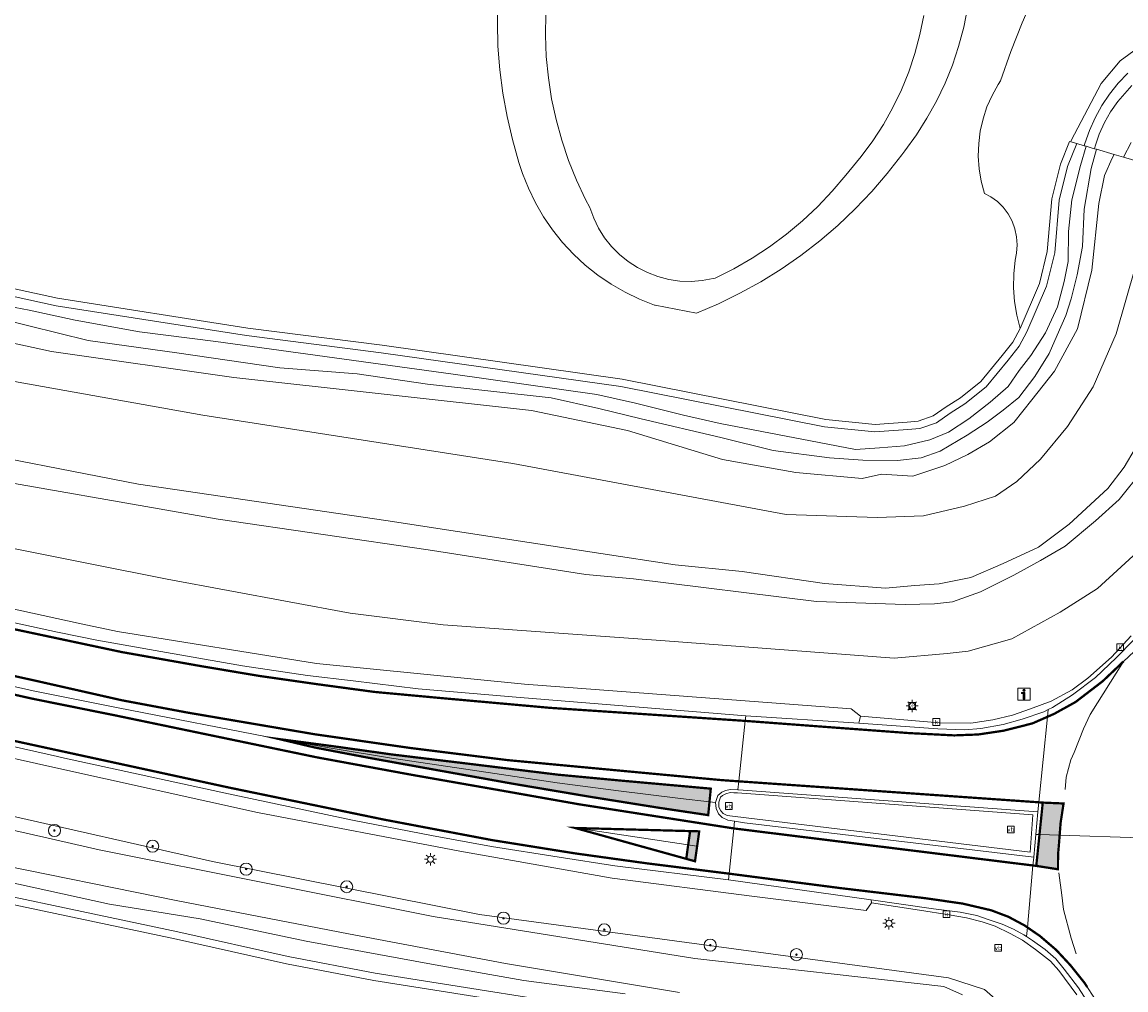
# Model space of a CAD drawing. Header units: metres. Extents: x 168032 to 180145, y 382923 to 399665.
# Tile 200 of 256: x 171086 to 171159, y 395897 to 395961. Entities that reach past the tile are written whole.
import ezdxf
from ezdxf.enums import TextEntityAlignment as Align

# ---------------------------------------------------------------- set-up
doc = ezdxf.new("R2010")
doc.units = ezdxf.units.M
doc.linetypes.add('VW-3-3_STREEP', pattern=[6, 3, -3])
doc.layers.get('0').update_dxf_attribs({"color": 8, "lineweight": 18})
for name, color, linetype, lineweight in [('B-WE-GR-BEPLANTING_CULTUUR_BOSPLANTSOEN-GV', 8, 'Continuous', 18), ('B-WE-GR-BOOM-S', 8, 'Continuous', 18), ('B-WE-GR-BOUWLAND-GV', 8, 'Continuous', 18), ('B-WE-IE-MEUBILAIR_WEGMEUBILAIR-S', 8, 'Continuous', 25), ('B-WE-IE-MEUBILAIR_WEGMEUBILAIR_VERKEERSBORD-S', 8, 'Continuous', 18), ('B-WE-KL-ET_LS_OV_LICHTMAST-S', 8, 'Continuous', 18), ('B-WE-OG-TERREIN_CULTUURSCHEIDING-GV', 8, 'Continuous', 18), ('B-WE-OG-WATER-GV', 8, 'Continuous', 18), ('B-WE-OG-WATER_SLOOT-GV', 8, 'Continuous', 18), ('B-WE-OG-WEG-GV', 8, 'Continuous', 18), ('B-WE-RI-GWA_KOLK-S', 8, 'Continuous', 18), ('B-WE-VH-VERHARDING_ASFALT-GV', 8, 'Continuous', 18), ('B-WE-VH-VERHARDING_BEDRIJFSVLOERPLAAT-GV', 8, 'Continuous', 18), ('B-WE-VH-VERHARDING_BETON-GV', 8, 'Continuous', 18), ('B-WE-VH-VERHARDING_GRASBETONSTEEN-GV', 8, 'Continuous', 18), ('B-WE-VW-MARKERING_LANGS_STREEP_33-G', 8, 'VW-3-3_STREEP', 13), ('B-WE-VW-MARKERING_LANGS_STREEP_DOORGETROKKEN_3X015-G', 8, 'Continuous', 13), ('B-WE-VW-MARKERING_PICTOGRAM-G', 8, 'Continuous', 18), ('B-WE-VW-MARKERING_VLAK-S', 8, 'Continuous', 25)]:
    doc.layers.add(name, color=color, linetype=linetype, lineweight=lineweight)
doc.styles.add('NLCS-ISO', font='NLCS-ISO.ttf')

# ---------------------------------------------------------------- blocks, each defined once
blk = doc.blocks.new('SIE-WEG_VERKEERSBORD-SO')
at = {"color": 0, "linetype": 'ByBlock', "lineweight": 18}
blk.add_lwpolyline([(-1.125, -1.125), (1.125, -1.125), (1.125, 1.125), (-1.125, 1.125)], close=True, dxfattribs=at)
at = {"color": 0, "linetype": 'ByBlock', "lineweight": 18, "style": 'NLCS-ISO'}
blk.add_text('vb', height=1.5, dxfattribs=at).set_placement((0, 0), align=Align.MIDDLE_CENTER)
blk = doc.blocks.new('SIE-WEG_VERKEERSBORD_INFORMATIE-SO')
at = {"linetype": 'ByBlock', "lineweight": 18}
h = blk.add_hatch(color=0, dxfattribs=at)
h.dxf.hatch_style = 1
h.paths.add_polyline_path([(0.32, 0.49), (-0.82, 0.49), (-0.82, 0.19), (-0.32, 0.19), (-0.32, -1.62), (0.32, -1.62)])
h = blk.add_hatch(color=0, dxfattribs=at)
h.dxf.hatch_style = 1
edge = h.paths.add_edge_path()
edge.add_arc((0, 1.25), 0.373, 0, 360)
at = {"color": 0, "linetype": 'ByBlock', "lineweight": 18}
for points in [[(-2, -2), (2, -2), (2, 2), (-2, 2)], [(0.32, 0.49), (-0.82, 0.49), (-0.82, 0.19), (-0.32, 0.19), (-0.32, -1.62), (0.32, -1.62)]]:
    blk.add_lwpolyline(points, close=True, dxfattribs=at)
blk.add_circle((0, 1.25), 0.373, dxfattribs=at)
blk = doc.blocks.new('SKL-ET_OV_LICHTMAST-SO')
at = {"color": 0, "linetype": 'ByBlock', "lineweight": 18}
for points in [[(-1.25, 0), (-2, 0)], [(-1.41, 1.41), (-0.88, 0.88)], [(0, 2), (0, 1.25)], [(0.88, 0.88), (1.41, 1.41)], [(2, 0), (1.25, 0)], [(-1.41, -1.41), (-0.88, -0.88)], [(0, -1.25), (0, -2)], [(0.88, -0.88), (1.41, -1.41)]]:
    blk.add_lwpolyline(points, dxfattribs=at)
blk.add_circle((0, 0), 1, dxfattribs=at)
blk = doc.blocks.new('SRI-KOLK-SO')
at = {"color": 0, "linetype": 'ByBlock', "lineweight": 18}
blk.add_lwpolyline([(-1.125, -1.125), (1.125, -1.125), (1.125, 1.125), (-1.125, 1.125)], close=True, dxfattribs=at)
at = {"color": 0, "linetype": 'ByBlock', "lineweight": 18, "style": 'NLCS-ISO'}
blk.add_text('k', height=1.5, dxfattribs=at).set_placement((0, 0), align=Align.MIDDLE_CENTER)
blk = doc.blocks.new('SGR-BOOM_01-SO')
at = {"linetype": 'ByBlock', "lineweight": 18}
h = blk.add_hatch(color=0, dxfattribs=at)
h.dxf.hatch_style = 1
edge = h.paths.add_edge_path()
edge.add_arc((0, 0), 0.25, 0, 360)
at = {"color": 0, "linetype": 'ByBlock', "lineweight": 18}
for radius in [2, 0.25]:
    blk.add_circle((0, 0), radius, dxfattribs=at)

msp = doc.modelspace()

# ---------------------------------------------------------------- hatches: boundary and pattern name
at = {"layer": 'B-WE-VW-MARKERING_VLAK-S'}
h = msp.add_hatch(color=256, dxfattribs=at)
h.dxf.hatch_style = 1
h.paths.add_polyline_path([(171131.31, 395909.859), (171131.395, 395910.735), (171129.487, 395910.907), (171125.434, 395911.27), (171121.282, 395911.66), (171115.266, 395912.397), (171110.329, 395912.994), (171106.457, 395913.537), (171102.852, 395914.014), (171105.182, 395913.461), (171106.386, 395913.231), (171106.471, 395913.214), (171108.752, 395912.779), (171110.211, 395912.516), (171113.26, 395911.966), (171115.12, 395911.632), (171118.283, 395911.064), (171121.184, 395910.574), (171123.393, 395910.201), (171125.149, 395909.92), (171127.944, 395909.474), (171129.284, 395909.273), (171131.226, 395908.983)])
h = msp.add_hatch(color=256, dxfattribs=at)
h.dxf.hatch_style = 1
h.paths.add_polyline_path([(171152.928, 395905.624), (171154.363, 395905.401), (171154.37, 395906.407), (171154.41, 395906.827), (171154.474, 395907.651), (171154.538, 395908.476), (171154.733, 395909.753), (171153.357, 395909.813), (171153.14, 395907.695)])
h = msp.add_hatch(color=256, dxfattribs=at)
h.dxf.hatch_style = 1
h.paths.add_polyline_path([(171130.029, 395907.926), (171129.771, 395906.091), (171130.352, 395905.93), (171130.631, 395907.91)])

# ---------------------------------------------------------------- linework, layer by layer
at = {"layer": 'B-WE-GR-BEPLANTING_CULTUUR_BOSPLANTSOEN-GV', "flags": 128}
msp.add_lwpolyline([(171152.819, 395963.297), (171151.991, 395961.419), (171151.237, 395959.51), (171150.557, 395957.572), (171150.411, 395957.345), (171150.004, 395956.618), (171149.668, 395955.855), (171149.407, 395955.064), (171149.224, 395954.251), (171149.119, 395953.424), (171149.093, 395952.591), (171149.148, 395951.759), (171149.282, 395950.937), (171149.494, 395950.131), (171149.914, 395949.907), (171150.354, 395949.588), (171150.741, 395949.209), (171151.069, 395948.776), (171151.33, 395948.3), (171151.518, 395947.791), (171151.629, 395947.26), (171151.661, 395946.718), (171151.613, 395946.178), (171151.532, 395945.704), (171151.438, 395944.795), (171151.424, 395943.881), (171151.489, 395942.97), (171151.635, 395942.067), (171151.858, 395941.181), (171153.139, 395944.155), (171153.656, 395946.278), (171153.957, 395949.763), (171154.52, 395952.064), (171155.132, 395953.564), (171155.219, 395953.539), (171155.245, 395953.64), (171157.214, 395957.393), (171158.468, 395958.913), (171160.519, 395960.406)], dxfattribs=at)
at = {"layer": 'B-WE-GR-BOUWLAND-GV', "flags": 128}
msp.add_lwpolyline([(171126.078, 395895.341), (171109.114, 395898.032), (171103.332, 395899.148), (171096.044, 395900.765), (171077.674, 395904.649)], dxfattribs=at)
at = {"layer": 'B-WE-OG-TERREIN_CULTUURSCHEIDING-GV', "flags": 128}
for points in [[(171080.239, 395944.916), (171088.173, 395943.188), (171100.759, 395941.213), (171109.654, 395940.081), (171125.538, 395937.832), (171138.999, 395935.176), (171142.267, 395934.845), (171144.39, 395934.997), (171145.121, 395935.053), (171146.1, 395935.402), (171146.966, 395935.998), (171147.919, 395936.601), (171149.253, 395937.687), (171150.682, 395939.41), (171151.371, 395940.293), (171151.858, 395941.181), (171151.635, 395942.067), (171151.489, 395942.97), (171151.424, 395943.881), (171151.438, 395944.795), (171151.532, 395945.704), (171151.613, 395946.178), (171151.661, 395946.718), (171151.629, 395947.26), (171151.518, 395947.791), (171151.33, 395948.3), (171151.069, 395948.776), (171150.741, 395949.209), (171150.354, 395949.588), (171149.914, 395949.907), (171149.494, 395950.131), (171149.282, 395950.937), (171149.148, 395951.759), (171149.093, 395952.591), (171149.119, 395953.424), (171149.224, 395954.251), (171149.407, 395955.064), (171149.668, 395955.855), (171150.004, 395956.618), (171150.411, 395957.345), (171150.557, 395957.572), (171151.237, 395959.51), (171151.991, 395961.419), (171152.819, 395963.297)], [(171148.385, 395962.397), (171148.127, 395961.12), (171147.791, 395959.861), (171147.379, 395958.626), (171146.891, 395957.418), (171146.331, 395956.242), (171145.699, 395955.103), (171144.999, 395954.004), (171144.232, 395952.951), (171144.042, 395952.691), (171143.072, 395951.443), (171142.041, 395950.246), (171140.95, 395949.102), (171139.803, 395948.015), (171138.602, 395946.988), (171137.351, 395946.022), (171136.053, 395945.121), (171134.711, 395944.287), (171133.328, 395943.522), (171131.908, 395942.828), (171130.455, 395942.207), (171127.715, 395942.727), (171127.671, 395942.742), (171126.68, 395943.127), (171125.721, 395943.586), (171124.799, 395944.116), (171123.92, 395944.713), (171123.088, 395945.375), (171122.308, 395946.097), (171121.584, 395946.876), (171120.921, 395947.708), (171120.323, 395948.586), (171119.792, 395949.507), (171119.332, 395950.466), (171118.945, 395951.456), (171118.708, 395952.177), (171118.273, 395953.685), (171117.916, 395955.213), (171117.637, 395956.758), (171117.437, 395958.314), (171117.317, 395959.879), (171117.277, 395961.448), (171117.317, 395963.017)]]:
    msp.add_lwpolyline(points, dxfattribs=at)
at = {"layer": 'B-WE-OG-WATER-GV', "flags": 128}
msp.add_lwpolyline([(171120.475, 395962.004), (171120.454, 395960.594), (171120.513, 395959.185), (171120.651, 395957.782), (171120.869, 395956.389), (171121.165, 395955.01), (171121.539, 395953.65), (171121.99, 395952.314), (171122.516, 395951.005), (171123.115, 395949.729), (171123.396, 395949.188), (171123.648, 395948.491), (171123.974, 395947.825), (171124.369, 395947.199), (171124.83, 395946.618), (171125.35, 395946.091), (171125.925, 395945.622), (171126.546, 395945.219), (171127.208, 395944.884), (171127.901, 395944.623), (171128.619, 395944.438), (171129.352, 395944.331), (171130.093, 395944.304), (171130.832, 395944.357), (171131.561, 395944.489), (171131.684, 395944.519), (171132.924, 395945.142), (171134.126, 395945.835), (171135.286, 395946.595), (171136.401, 395947.422), (171137.466, 395948.311), (171138.478, 395949.26), (171139.434, 395950.266), (171140.33, 395951.326), (171140.528, 395951.577), (171141.354, 395952.567), (171142.118, 395953.605), (171142.816, 395954.689), (171143.445, 395955.814), (171144.003, 395956.976), (171144.488, 395958.171), (171144.898, 395959.393), (171145.232, 395960.638), (171145.487, 395961.902)], dxfattribs=at)
at = {"layer": 'B-WE-OG-WATER_SLOOT-GV', "flags": 128}
for points in [[(171117.317, 395963.017), (171117.277, 395961.448), (171117.317, 395959.879), (171117.437, 395958.314), (171117.637, 395956.758), (171117.916, 395955.213), (171118.273, 395953.685), (171118.708, 395952.177), (171118.945, 395951.456), (171119.332, 395950.466), (171119.792, 395949.507), (171120.323, 395948.586), (171120.921, 395947.708), (171121.584, 395946.876), (171122.308, 395946.097), (171123.088, 395945.375), (171123.92, 395944.713), (171124.799, 395944.116), (171125.721, 395943.586), (171126.68, 395943.127), (171127.671, 395942.742), (171127.715, 395942.727), (171130.455, 395942.207), (171131.908, 395942.828), (171133.328, 395943.522), (171134.711, 395944.287), (171136.053, 395945.121), (171137.351, 395946.022), (171138.602, 395946.988), (171139.803, 395948.015), (171140.95, 395949.102), (171142.041, 395950.246), (171143.072, 395951.443), (171144.042, 395952.691), (171144.232, 395952.951), (171144.999, 395954.004), (171145.699, 395955.103), (171146.331, 395956.242), (171146.891, 395957.418), (171147.379, 395958.626), (171147.791, 395959.861), (171148.127, 395961.12), (171148.385, 395962.397)], [(171145.487, 395961.902), (171145.232, 395960.638), (171144.898, 395959.393), (171144.488, 395958.171), (171144.003, 395956.976), (171143.445, 395955.814), (171142.816, 395954.689), (171142.118, 395953.605), (171141.354, 395952.567), (171140.528, 395951.577), (171140.33, 395951.326), (171139.434, 395950.266), (171138.478, 395949.26), (171137.466, 395948.311), (171136.401, 395947.422), (171135.286, 395946.595), (171134.126, 395945.835), (171132.924, 395945.142), (171131.684, 395944.519), (171131.561, 395944.489), (171130.832, 395944.357), (171130.093, 395944.304), (171129.352, 395944.331), (171128.619, 395944.438), (171127.901, 395944.623), (171127.208, 395944.884), (171126.546, 395945.219), (171125.925, 395945.622), (171125.35, 395946.091), (171124.83, 395946.618), (171124.369, 395947.199), (171123.974, 395947.825), (171123.648, 395948.491), (171123.396, 395949.188), (171123.115, 395949.729), (171122.516, 395951.005), (171121.99, 395952.314), (171121.539, 395953.65), (171121.165, 395955.01), (171120.869, 395956.389), (171120.651, 395957.782), (171120.513, 395959.185), (171120.454, 395960.594), (171120.475, 395962.004)], [(171160.519, 395960.406), (171158.468, 395958.913), (171157.214, 395957.393), (171155.245, 395953.64), (171155.219, 395953.539), (171155.615, 395953.423), (171156.1, 395953.281), (171156.15, 395953.43), (171156.445, 395954.298), (171156.815, 395955.138), (171157.256, 395955.941), (171157.766, 395956.703), (171158.34, 395957.418), (171158.975, 395958.08)], [(171158.975, 395958.08), (171158.34, 395957.418), (171157.766, 395956.703), (171157.256, 395955.941), (171156.815, 395955.138), (171156.445, 395954.298), (171156.15, 395953.43), (171156.1, 395953.281), (171156.22, 395953.246), (171156.691, 395953.108), (171156.771, 395953.085), (171156.82, 395953.264), (171157.088, 395954.054), (171157.431, 395954.814), (171157.844, 395955.537), (171158.325, 395956.218), (171159.253, 395957.261)], [(171159.253, 395957.261), (171158.325, 395956.218), (171157.844, 395955.537), (171157.431, 395954.814), (171157.088, 395954.054), (171156.82, 395953.264), (171156.771, 395953.085), (171156.904, 395953.046), (171158.071, 395952.705), (171158.694, 395952.523), (171159.206, 395953.504)], [(171081.645, 395943.288), (171086.296, 395942.408), (171089.352, 395941.739), (171093.607, 395940.977), (171098.658, 395940.333), (171114.349, 395938.155), (171123.868, 395936.827), (171126.426, 395936.245), (171129.58, 395935.46), (171132.027, 395934.894), (171138.564, 395933.641), (171140.961, 395933.19), (171142.558, 395933.287), (171144.203, 395933.429), (171145.88, 395933.829), (171147.127, 395934.322), (171148.477, 395935.217), (171149.871, 395936.308), (171151.061, 395937.345), (171151.806, 395938.41), (171152.562, 395939.401), (171153.539, 395940.902), (171154.342, 395942.623), (171154.771, 395944.29), (171155.048, 395945.618), (171155.07, 395947.611), (171155.282, 395949.711), (171155.854, 395951.982), (171156.22, 395953.246), (171156.1, 395953.281), (171155.615, 395953.423), (171154.997, 395951.909), (171154.451, 395949.681), (171154.15, 395946.197), (171153.615, 395943.996), (171152.308, 395940.962), (171151.79, 395940.017), (171151.071, 395939.097), (171149.607, 395937.33), (171148.212, 395936.195), (171147.241, 395935.58), (171146.329, 395934.953), (171145.226, 395934.559), (171144.427, 395934.498), (171142.259, 395934.343), (171138.925, 395934.681), (171125.455, 395937.339), (171109.588, 395939.586), (171100.688, 395940.718), (171088.08, 395942.697), (171080.125, 395944.429)], [(171084.291, 395941.86), (171090.201, 395940.397), (171096.074, 395939.584), (171102.886, 395938.591), (171108.012, 395938.184), (171112.655, 395937.495), (171120.827, 395936.602), (171123.99, 395935.887), (171126.794, 395935.219), (171132.055, 395933.983), (171135.516, 395933.112), (171139.243, 395932.621), (171141.464, 395932.464), (171143.756, 395932.442), (171145.316, 395932.636), (171146.576, 395933.076), (171148.367, 395934.13), (171149.687, 395934.994), (171150.732, 395935.779), (171151.773, 395936.631), (171152.827, 395938.018), (171153.776, 395939.533), (171154.314, 395940.74), (171154.879, 395942.058), (171155.231, 395943.153), (171155.627, 395944.732), (171155.985, 395946.625), (171156.103, 395949.079), (171156.549, 395951.77), (171156.904, 395953.046), (171156.771, 395953.085), (171156.691, 395953.108), (171156.22, 395953.246), (171155.854, 395951.982), (171155.282, 395949.711), (171155.07, 395947.611), (171155.048, 395945.618), (171154.771, 395944.29), (171154.342, 395942.623), (171153.539, 395940.902), (171152.562, 395939.401), (171151.806, 395938.41), (171151.061, 395937.345), (171149.871, 395936.308), (171148.477, 395935.217), (171147.127, 395934.322), (171145.88, 395933.829), (171144.203, 395933.429), (171142.558, 395933.287), (171140.961, 395933.19), (171138.564, 395933.641), (171132.027, 395934.894), (171129.58, 395935.46), (171126.426, 395936.245), (171123.868, 395936.827), (171114.349, 395938.155), (171098.658, 395940.333), (171093.607, 395940.977), (171089.352, 395941.739), (171086.296, 395942.408), (171081.645, 395943.288)], [(171079.674, 395941.427), (171087.782, 395939.675), (171099.838, 395937.945), (171119.528, 395935.763), (171125.875, 395934.443), (171132.18, 395932.526), (171137.018, 395931.651), (171141.413, 395931.268), (171142.699, 395931.548), (171144.772, 395931.417), (171146.888, 395932.123), (171148.408, 395932.849), (171149.84, 395933.697), (171151.444, 395934.965), (171152.629, 395936.463), (171154.135, 395938.36), (171155.651, 395941.174), (171156.596, 395945.057), (171157.07, 395949.468), (171157.449, 395951.316), (171157.95, 395952.462), (171158.071, 395952.705), (171156.904, 395953.046), (171156.549, 395951.77), (171156.103, 395949.079), (171155.985, 395946.625), (171155.627, 395944.732), (171155.231, 395943.153), (171154.879, 395942.058), (171154.314, 395940.74), (171153.776, 395939.533), (171152.827, 395938.018), (171151.773, 395936.631), (171150.732, 395935.779), (171149.687, 395934.994), (171148.367, 395934.13), (171146.576, 395933.076), (171145.316, 395932.636), (171143.756, 395932.442), (171141.464, 395932.464), (171139.243, 395932.621), (171135.516, 395933.112), (171132.055, 395933.983), (171126.794, 395935.219), (171123.99, 395935.887), (171120.827, 395936.602), (171112.655, 395937.495), (171108.012, 395938.184), (171102.886, 395938.591), (171096.074, 395939.584), (171090.201, 395940.397), (171084.291, 395941.86)], [(171148.055, 395897.082), (171146.822, 395897.641), (171130.342, 395899.493), (171113.031, 395902.28), (171090.926, 395906.686), (171087.267, 395907.516), (171072.142, 395910.947)], [(171083.315, 395905.906), (171096.134, 395903.301), (171107.425, 395901.121), (171117.814, 395899.155), (171129.329, 395897.24)], [(171129.329, 395897.24), (171117.814, 395899.155), (171107.425, 395901.121), (171096.134, 395903.301), (171083.315, 395905.906)], [(171077.785, 395905.136), (171096.149, 395901.254), (171103.434, 395899.637), (171109.201, 395898.525), (171126.145, 395895.837)], [(171125.741, 395897.159), (171119.019, 395898.034), (171113.171, 395899.076), (171104.62, 395900.649), (171097.614, 395902.119), (171091.622, 395903.097), (171084.485, 395904.663)], [(171084.485, 395904.663), (171091.622, 395903.097), (171097.614, 395902.119), (171104.62, 395900.649), (171113.171, 395899.076), (171119.019, 395898.034), (171125.741, 395897.159)]]:
    msp.add_lwpolyline(points, dxfattribs=at)
at = {"layer": 'B-WE-OG-WEG-GV', "flags": 128}
for points in [[(171080.125, 395944.429), (171088.08, 395942.697), (171100.688, 395940.718), (171109.588, 395939.586), (171125.455, 395937.339), (171138.925, 395934.681), (171142.259, 395934.343), (171144.427, 395934.498), (171145.226, 395934.559), (171146.329, 395934.953), (171147.241, 395935.58), (171148.212, 395936.195), (171149.607, 395937.33), (171151.071, 395939.097), (171151.79, 395940.017), (171152.308, 395940.962), (171153.615, 395943.996), (171154.15, 395946.197), (171154.451, 395949.681), (171154.997, 395951.909), (171155.615, 395953.423), (171155.219, 395953.539), (171155.132, 395953.564), (171154.52, 395952.064), (171153.957, 395949.763), (171153.656, 395946.278), (171153.139, 395944.155), (171151.858, 395941.181), (171151.371, 395940.293), (171150.682, 395939.41), (171149.253, 395937.687), (171147.919, 395936.601), (171146.966, 395935.998), (171146.1, 395935.402), (171145.121, 395935.053), (171144.39, 395934.997), (171142.267, 395934.845), (171138.999, 395935.176), (171125.538, 395937.832), (171109.654, 395940.081), (171100.759, 395941.213), (171088.173, 395943.188), (171080.239, 395944.916)], [(171159.206, 395953.504), (171158.694, 395952.523), (171166.113, 395950.355)], [(171166.113, 395950.355), (171158.694, 395952.523), (171158.071, 395952.705), (171157.95, 395952.462), (171157.449, 395951.316), (171157.07, 395949.468), (171156.596, 395945.057), (171155.651, 395941.174), (171154.135, 395938.36), (171152.629, 395936.463), (171151.444, 395934.965), (171149.84, 395933.697), (171148.408, 395932.849), (171146.888, 395932.123), (171144.772, 395931.417), (171142.699, 395931.548), (171141.413, 395931.268), (171137.018, 395931.651), (171132.18, 395932.526), (171125.875, 395934.443), (171119.528, 395935.763), (171099.838, 395937.945), (171087.782, 395939.675), (171079.674, 395941.427)], [(171081.363, 395938.389), (171097.786, 395935.448), (171118.295, 395932.26), (171136.386, 395928.876), (171142.396, 395928.681), (171145.471, 395928.799), (171148.173, 395929.437), (171150.235, 395930.085), (171151.651, 395931.069), (171153.199, 395932.532), (171154.999, 395934.707), (171156.685, 395937.323), (171158.207, 395940.826), (171159.498, 395945.299)], [(171159.498, 395945.299), (171158.207, 395940.826), (171156.685, 395937.323), (171154.999, 395934.707), (171153.199, 395932.532), (171151.651, 395931.069), (171150.235, 395930.085), (171148.173, 395929.437), (171145.471, 395928.799), (171142.396, 395928.681), (171136.386, 395928.876), (171118.295, 395932.26), (171097.786, 395935.448), (171081.363, 395938.389)], [(171159.479, 395933.255), (171158.739, 395932.021), (171157.667, 395930.596), (171155.094, 395928.232), (171153.084, 395926.714), (171150.743, 395925.625), (171148.59, 395924.711), (171146.493, 395924.292), (171144.897, 395924.184), (171142.949, 395924.012), (171138.915, 395924.316), (171133.461, 395925.101), (171129.044, 395925.539), (171124.118, 395926.293), (171109.894, 395928.477), (171093.539, 395930.881), (171080.392, 395933.447)], [(171080.392, 395933.447), (171093.539, 395930.881), (171109.894, 395928.477), (171124.118, 395926.293), (171129.044, 395925.539), (171133.461, 395925.101), (171138.915, 395924.316), (171142.949, 395924.012), (171144.897, 395924.184), (171146.493, 395924.292), (171148.59, 395924.711), (171150.743, 395925.625), (171153.084, 395926.714), (171155.094, 395928.232), (171157.667, 395930.596), (171158.739, 395932.021), (171159.479, 395933.255)], [(171080.911, 395931.709), (171098.805, 395928.567), (171112.71, 395926.537), (171123.129, 395924.897), (171126.291, 395924.622), (171138.392, 395923.122), (171144.255, 395922.926), (171146.19, 395922.968), (171147.378, 395923.101), (171149.245, 395923.766), (171151.447, 395924.859), (171153.218, 395925.831), (171154.846, 395926.788), (171156.837, 395928.455), (171158.409, 395929.874), (171159.938, 395931.762)], [(171159.938, 395931.762), (171158.409, 395929.874), (171156.837, 395928.455), (171154.846, 395926.788), (171153.218, 395925.831), (171151.447, 395924.859), (171149.245, 395923.766), (171147.378, 395923.101), (171146.19, 395922.968), (171144.255, 395922.926), (171138.392, 395923.122), (171126.291, 395924.622), (171123.129, 395924.897), (171112.71, 395926.537), (171098.805, 395928.567), (171080.911, 395931.709)], [(171071.809, 395929.312), (171090.444, 395925.598), (171095.439, 395924.602), (171107.534, 395922.338), (171113.697, 395921.582), (171128.09, 395920.544), (171143.525, 395919.364), (171147.043, 395919.678), (171148.415, 395919.824), (171151.315, 395920.656), (171154.505, 395922.411), (171156.973, 395923.987), (171160.113, 395926.841)], [(171160.113, 395926.841), (171156.973, 395923.987), (171154.505, 395922.411), (171151.315, 395920.656), (171148.415, 395919.824), (171147.043, 395919.678), (171143.525, 395919.364), (171128.09, 395920.544), (171113.697, 395921.582), (171107.534, 395922.338), (171095.439, 395924.602), (171090.444, 395925.598), (171071.809, 395929.312)], [(171074.844, 395924.904), (171089.744, 395921.648), (171092.14, 395921.125), (171105.31, 395919.009), (171119.062, 395917.646), (171140.68, 395916.017), (171141.3, 395915.532), (171146.504, 395915.1), (171148.593, 395915.06), (171150.045, 395915.292), (171151.354, 395915.592), (171152.556, 395916.012), (171153.903, 395916.532), (171155.308, 395917.28), (171156.328, 395918.051), (171157.915, 395919.428), (171159.199, 395920.846)], [(171155.614, 395897.09), (171154.425, 395898.695), (171153.869, 395899.309), (171152.887, 395900.098), (171152.027, 395900.71), (171151.21, 395901.157), (171150.208, 395901.628), (171149.358, 395901.922), (171148.323, 395902.189), (171147.168, 395902.386), (171145.208, 395902.687), (171142.024, 395903.169), (171141.667, 395902.679), (171134.117, 395903.624), (171124.868, 395904.817), (171114.784, 395906.598), (171101.415, 395909.158), (171088.058, 395912.122), (171082.722, 395913.306)], [(171069.612, 395912.436), (171098.443, 395905.925), (171116.089, 395902.4), (171147.124, 395898.211), (171149.507, 395897.434), (171151.398, 395895.78)], [(171151.398, 395895.78), (171149.507, 395897.434), (171147.124, 395898.211), (171116.089, 395902.4), (171098.443, 395905.925), (171069.612, 395912.436)], [(171072.142, 395910.947), (171087.267, 395907.516), (171090.926, 395906.686), (171113.031, 395902.28), (171130.342, 395899.493), (171146.822, 395897.641), (171148.055, 395897.082)], [(171126.145, 395895.837), (171109.201, 395898.525), (171103.434, 395899.637), (171096.149, 395901.254), (171077.785, 395905.136)], [(171077.674, 395904.649), (171096.044, 395900.765), (171103.332, 395899.148), (171109.114, 395898.032), (171126.078, 395895.341)]]:
    msp.add_lwpolyline(points, dxfattribs=at)
at = {"layer": 'B-WE-VH-VERHARDING_ASFALT-GV', "flags": 128}
for points in [[(171080.618, 395918.554), (171086.579, 395917.207), (171092.181, 395916.076), (171102.852, 395914.014), (171106.421, 395913.384), (171110.27, 395912.755), (171115.193, 395912.015), (171121.233, 395911.117), (171125.292, 395910.595), (171129.386, 395910.09), (171131.31, 395909.859), (171131.714, 395909.811), (171131.859, 395910.29), (171132.118, 395910.512), (171132.366, 395910.621), (171132.696, 395910.673), (171133.19, 395910.654), (171133.25, 395911.22), (171133.671, 395915.22), (171133.707, 395915.565), (171118.79, 395916.778), (171112.036, 395917.343), (171107.728, 395917.876), (171104.727, 395918.214), (171100.424, 395918.858), (171095.024, 395919.814), (171090.79, 395920.563), (171089.595, 395920.806), (171088.17, 395921.095), (171080.775, 395922.705)], [(171076.031, 395915.592), (171088.185, 395912.861), (171088.634, 395912.76), (171099.487, 395910.399), (171107.694, 395908.64), (171112.912, 395907.628), (171116.9, 395906.912), (171121.366, 395906.196), (171125.051, 395905.634), (171132.564, 395904.712), (171132.606, 395905.11), (171132.921, 395908.102), (171132.971, 395908.575), (171132.522, 395908.647), (171132.159, 395908.819), (171131.916, 395909.062), (171131.752, 395909.429), (171131.714, 395909.811), (171131.31, 395909.859), (171129.386, 395910.09), (171125.292, 395910.595), (171121.233, 395911.117), (171115.193, 395912.015), (171110.27, 395912.755), (171106.421, 395913.384), (171102.852, 395914.014), (171092.181, 395916.076), (171086.579, 395917.207), (171080.618, 395918.554)]]:
    msp.add_lwpolyline(points, dxfattribs=at)
at = {"layer": 'B-WE-VH-VERHARDING_BEDRIJFSVLOERPLAAT-GV', "flags": 128}
for points in [[(171159.199, 395920.846), (171157.915, 395919.428), (171156.328, 395918.051), (171155.308, 395917.28), (171153.903, 395916.532), (171152.556, 395916.012), (171151.354, 395915.592), (171150.045, 395915.292), (171148.593, 395915.06), (171146.504, 395915.1), (171141.3, 395915.532), (171141.218, 395915.155), (171141.2, 395915.072), (171146.426, 395914.69), (171148.175, 395914.635), (171149.259, 395914.711), (171150.739, 395914.974), (171151.984, 395915.341), (171153.438, 395915.821), (171153.717, 395915.968), (171153.997, 395916.116), (171155.335, 395916.954), (171156.846, 395918.081), (171158.22, 395919.387), (171159.355, 395920.563)], [(171157.475, 395894.803), (171155.728, 395897.562), (171154.778, 395898.793), (171154.22, 395899.476), (171153.509, 395900.09), (171152.674, 395900.68), (171152.287, 395900.945), (171152.107, 395901.068), (171151.432, 395901.434), (171150.68, 395901.767), (171149.808, 395902.052), (171149.004, 395902.331), (171147.898, 395902.558), (171146.122, 395902.771), (171142.013, 395903.372), (171142.024, 395903.169), (171145.208, 395902.687), (171147.168, 395902.386), (171148.323, 395902.189), (171149.358, 395901.922), (171150.208, 395901.628), (171151.21, 395901.157), (171152.027, 395900.71), (171152.887, 395900.098), (171153.869, 395899.309), (171154.425, 395898.695), (171155.614, 395897.09)]]:
    msp.add_lwpolyline(points, dxfattribs=at)
for points in [[(171133.19, 395910.654), (171132.696, 395910.673), (171132.366, 395910.621), (171132.118, 395910.512), (171131.859, 395910.29), (171131.714, 395909.811), (171131.752, 395909.429), (171131.916, 395909.062), (171132.159, 395908.819), (171132.522, 395908.647), (171132.971, 395908.575), (171133.624, 395908.472), (171152.759, 395906.209), (171152.892, 395907.703), (171153.024, 395909.196), (171133.23, 395910.652)], [(171152.711, 395909.005), (171152.516, 395906.523), (171133.003, 395908.884), (171132.478, 395908.948), (171132.222, 395909.094), (171132.053, 395909.257), (171131.929, 395909.518), (171131.923, 395909.834), (171132.034, 395910.164), (171132.164, 395910.28), (171132.393, 395910.403), (171132.68, 395910.484), (171132.924, 395910.468), (171133.168, 395910.45)]]:
    msp.add_lwpolyline(points, close=True, dxfattribs=at)
at = {"layer": 'B-WE-VH-VERHARDING_BETON-GV', "flags": 128}
for points in [[(171159.355, 395920.563), (171158.22, 395919.387), (171156.846, 395918.081), (171155.335, 395916.954), (171153.997, 395916.116), (171153.717, 395915.968), (171153.668, 395915.491), (171153.089, 395909.832), (171153.024, 395909.196), (171152.892, 395907.703), (171153.14, 395907.695), (171154.474, 395907.651), (171159.832, 395907.478)], [(171163.168, 395897.385), (171162.471, 395898.311), (171161.776, 395899.384), (171161.162, 395900.632), (171160.639, 395901.822), (171160.202, 395903.418), (171159.941, 395904.859), (171159.79, 395906.461), (171159.832, 395907.478), (171154.474, 395907.651), (171153.14, 395907.695), (171152.892, 395907.703), (171152.759, 395906.209), (171152.709, 395905.651), (171152.341, 395901.553), (171152.287, 395900.945), (171152.674, 395900.68), (171153.509, 395900.09), (171154.22, 395899.476), (171154.778, 395898.793), (171155.728, 395897.562), (171157.475, 395894.803)]]:
    msp.add_lwpolyline(points, dxfattribs=at)
for points in [[(171153.717, 395915.968), (171153.438, 395915.821), (171151.984, 395915.341), (171150.739, 395914.974), (171149.259, 395914.711), (171148.175, 395914.635), (171146.426, 395914.69), (171141.2, 395915.072), (171133.707, 395915.565), (171133.671, 395915.22), (171133.25, 395911.22), (171133.19, 395910.654), (171133.23, 395910.652), (171153.024, 395909.196), (171153.089, 395909.832), (171153.668, 395915.491)], [(171152.711, 395909.005), (171133.168, 395910.45), (171132.924, 395910.468), (171132.68, 395910.484), (171132.393, 395910.403), (171132.164, 395910.28), (171132.034, 395910.164), (171131.923, 395909.834), (171131.929, 395909.518), (171132.053, 395909.257), (171132.222, 395909.094), (171132.478, 395908.948), (171133.003, 395908.884), (171152.516, 395906.523)], [(171152.759, 395906.209), (171133.624, 395908.472), (171132.971, 395908.575), (171132.921, 395908.102), (171132.606, 395905.11), (171132.564, 395904.712), (171142.013, 395903.372), (171146.122, 395902.771), (171147.898, 395902.558), (171149.004, 395902.331), (171149.808, 395902.052), (171150.68, 395901.767), (171151.432, 395901.434), (171152.107, 395901.068), (171152.287, 395900.945), (171152.341, 395901.553), (171152.709, 395905.651)]]:
    msp.add_lwpolyline(points, close=True, dxfattribs=at)
at = {"layer": 'B-WE-VH-VERHARDING_GRASBETONSTEEN-GV', "flags": 128}
for points in [[(171080.775, 395922.705), (171088.17, 395921.095), (171089.595, 395920.806), (171090.79, 395920.563), (171095.024, 395919.814), (171100.424, 395918.858), (171104.727, 395918.214), (171107.728, 395917.876), (171112.036, 395917.343), (171118.79, 395916.778), (171133.707, 395915.565), (171141.2, 395915.072), (171141.218, 395915.155), (171141.3, 395915.532), (171140.68, 395916.017), (171119.062, 395917.646), (171105.31, 395919.009), (171092.14, 395921.125), (171089.744, 395921.648), (171074.844, 395924.904)], [(171082.722, 395913.306), (171088.058, 395912.122), (171101.415, 395909.158), (171114.784, 395906.598), (171124.868, 395904.817), (171134.117, 395903.624), (171141.667, 395902.679), (171142.024, 395903.169), (171142.013, 395903.372), (171132.564, 395904.712), (171125.051, 395905.634), (171121.366, 395906.196), (171116.9, 395906.912), (171112.912, 395907.628), (171107.694, 395908.64), (171099.487, 395910.399), (171088.634, 395912.76), (171088.185, 395912.861), (171076.031, 395915.592)]]:
    msp.add_lwpolyline(points, dxfattribs=at)
at = {"layer": 'B-WE-VW-MARKERING_LANGS_STREEP_33-G', "const_width": 0.15, "flags": 128}
for points in [[(168663.566, 398966.886), (168663.81, 398966.56), (168683.85, 398939.574), (168687.432, 398934.773), (168695.741, 398923.634), (168699.311, 398918.865), (168714.149, 398898.866), (168723.248, 398886.636), (168723.682, 398886.053), (168742.75, 398860.403), (168753.118, 398846.445), (168767.915, 398826.525), (168792.24, 398793.869), (168803.712, 398778.624), (168813.371, 398765.968), (168830.183, 398743.936), (168843.488, 398726.745), (168852.649, 398715.025), (168877.24, 398683.884), (168888.579, 398669.651), (168892.719, 398664.47), (168905.625, 398648.318), (168906.641, 398647.047), (168927.897, 398620.319), (168936.737, 398609.262), (168949.567, 398593.214), (168958.627, 398581.408), (168964.598, 398573.497), (168967.397, 398569.764), (168971.082, 398564.85), (168980.716, 398551.889), (168997.466, 398529.481), (169020.107, 398499.13), (169027.204, 398489.639), (169040.743, 398471.536), (169055.497, 398451.74), (169064.014, 398440.301), (169075.759, 398424.518), (169082.66, 398414.941), (169086.679, 398409.348), (169087.311, 398408.468), (169092.79, 398400.638), (169098.778, 398392.051), (169106.428, 398380.731), (169114.846, 398368.191), (169121.749, 398357.562), (169133.195, 398339.355), (169141.533, 398326.011), (169145.725, 398319.301), (169149.518, 398313.332), (169154.381, 398305.894), (169162.28, 398293.82), (169172.849, 398278.255), (169181.899, 398265.168), (169190.992, 398252.297), (169197.693, 398243.037), (169200.047, 398239.783), (169208.094, 398228.624), (169208.928, 398227.502), (169234.512, 398193.198), (169257.271, 398162.637), (169261.584, 398156.846), (169290.08, 398118.618), (169317.014, 398082.462), (169318.161, 398080.923), (169347.085, 398042.016), (169376.591, 398002.446), (169376.738, 398002.249), (169387.316, 397987.87), (169405.092, 397964.157), (169431.093, 397929.085), (169436.401, 397922.002), (169454.996, 397897.188), (169462.891, 397886.418), (169481.262, 397861.858), (169496.183, 397841.843), (169510.418, 397822.748), (169541.436, 397781.099), (169544.236, 397777.323), (169555.897, 397761.614), (169558.309, 397758.365), (169583.433, 397724.619), (169610.915, 397687.701), (169615.6, 397681.412), (169636.811, 397652.94), (169661.863, 397619.325), (169675.414, 397601.121), (169699.118, 397569.28), (169707.001, 397558.756), (169730.636, 397527.013), (169735.107, 397521.017), (169759.476, 397488.338), (169788.453, 397449.474), (169794.886, 397440.863), (169813.184, 397416.368), (169846.164, 397372.145), (169854.679, 397360.703), (169869.635, 397340.607), (169888.976, 397314.746), (169914.022, 397281.158), (169914.469, 397280.558), (169939.822, 397246.505), (169965.388, 397212.257), (169974.243, 397200.401), (169992.585, 397175.838), (170016.232, 397144.17), (170034.08, 397120.254), (170043.871, 397107.135), (170066.82, 397076.416), (170093.903, 397040.116), (170099.716, 397032.324), (170136.639, 396982.806), (170153.695, 396959.983), (170161.325, 396949.774), (170183.597, 396919.921), (170186.927, 396915.458), (170201.768, 396895.572), (170213.485, 396879.837), (170227.432, 396861.106), (170250.932, 396829.4), (170273.171, 396799.402), (170280.372, 396789.69), (170311.618, 396747.553), (170332.654, 396719.212), (170342.266, 396706.261), (170369.994, 396668.866), (170392.219, 396638.887), (170399.965, 396628.439), (170446.363, 396565.937), (170451.819, 396558.585), (170507.845, 396483.096), (170511.435, 396478.26), (170532.772, 396449.523), (170545.638, 396432.139), (170571.007, 396397.972), (170586.183, 396377.533), (170622.215, 396328.908), (170630.602, 396317.647), (170658.825, 396279.748), (170690.197, 396237.381), (170706.119, 396215.879), (170713.852, 396205.474), (170730.677, 396182.821), (170749.618, 396157.277), (170749.786, 396157.05), (170765.931, 396135.308), (170783.952, 396111.136), (170795.393, 396096.255), (170804.923, 396084.278), (170809.65, 396078.605), (170810.613, 396077.489), (170817.941, 396069.001), (170823.912, 396062.46), (170832.116, 396053.815), (170841.517, 396044.402), (170845.278, 396040.768), (170850.273, 396035.941), (170860.435, 396026.758), (170867.773, 396020.427), (170873.441, 396015.72), (170877.137, 396012.705), (170881.628, 396009.164), (170883.666, 396007.579), (170885.828, 396005.898), (170888.017, 396004.135), (170892.16, 396001.068), (170895.983, 395998.282), (170901.608, 395994.19), (170904.467, 395992.185), (170907.159, 395990.312), (170910.575, 395988.028), (170914.084, 395985.696), (170916.921, 395983.855), (170924.126, 395979.278), (170931.247, 395974.933), (170939.669, 395969.992), (170943.679, 395967.677), (170948.077, 395965.225), (170954.15, 395961.955), (170959.149, 395959.255), (170963.48, 395957.059), (170967.805, 395954.88), (170968.365, 395954.605), (170971.255, 395953.183), (170979.619, 395949.224), (170992.329, 395943.677), (170996.413, 395941.934), (171004.533, 395938.605), (171007.746, 395937.293), (171011.116, 395935.986), (171014.497, 395934.704), (171020.635, 395932.461), (171028.566, 395929.684), (171028.606, 395929.671), (171038.896, 395926.327), (171046.631, 395923.895), (171057.694, 395920.724), (171062.665, 395919.423), (171070.829, 395917.286), (171081.369, 395914.755), (171099.481, 395910.816), (171109.782, 395908.686), (171116.95, 395907.326), (171122.191, 395906.488)], [(168872.862, 398744.911), (168867.511, 398740.853), (168866.174, 398739.557), (168865.139, 398738.147), (168863.995, 398736.269), (168863.31, 398734.65), (168862.847, 398733.092), (168862.535, 398730.957), (168862.445, 398729.166), (168862.651, 398727.359), (168863.139, 398725.292), (168863.722, 398723.648), (168864.417, 398722.263), (168865.506, 398720.63), (168865.676, 398720.4), (168871.092, 398712.947), (168892.382, 398684.479), (168906.721, 398665.167), (168908.883, 398662.019), (168912.202, 398657.017), (168913.747, 398654.463), (168915.441, 398651.542), (168916.262, 398650.122), (168919.355, 398643.711), (168919.765, 398642.991), (168920.574, 398641.569), (168922.57, 398638.795), (168935.498, 398622.492), (168942.518, 398613.668), (168945.898, 398609.418), (168953.332, 398600.037), (168960.906, 398590.321), (168972.1, 398575.404), (168973.08, 398574.095), (168995.607, 398544.016), (169018.662, 398513.067), (169032.955, 398493.928), (169041.54, 398482.432), (169062.21, 398454.726), (169068.825, 398445.835), (169076.325, 398435.82), (169082.116, 398427.91), (169092.208, 398413.936), (169092.517, 398413.497), (169098.557, 398404.93), (169103.368, 398397.977), (169105.68, 398394.623), (169110.596, 398387.475), (169114.719, 398381.287), (169118.722, 398375.336), (169125.285, 398365.395), (169132.188, 398354.435), (169140.888, 398340.515), (169147.599, 398329.799), (169147.956, 398329.228), (169158.87, 398312.153), (169166.877, 398299.929), (169171.926, 398292.333), (169177.049, 398284.792), (169180.331, 398279.965), (169188.671, 398267.998), (169199.171, 398253.088), (169203.439, 398247.175), (169206.255, 398243.275), (169214.655, 398231.865), (169248.234, 398186.748), (169262.986, 398166.892), (169268.888, 398158.948), (169290.465, 398130.043), (169313.989, 398098.397), (169322.705, 398086.714), (169323.287, 398085.934), (169335.66, 398069.42), (169370.066, 398023.094), (169377.616, 398013.013), (169382.465, 398006.502), (169391.459, 397994.423), (169399.175, 397984.033), (169435.816, 397934.889), (169442.207, 397926.304), (169470.957, 397887.69), (169501.929, 397846.123), (169503.057, 397844.61), (169549.566, 397782.164), (169561.672, 397765.916), (169581.135, 397739.794), (169602.052, 397711.716), (169621.414, 397685.733), (169625.361, 397680.437), (169647.849, 397650.202), (169672.56, 397616.932), (169681.15, 397605.392), (169694.066, 397588.039), (169714.472, 397560.7), (169740.509, 397525.791), (169740.865, 397525.312), (169765.417, 397492.323), (169790.311, 397458.895), (169800.587, 397445.128), (169812.861, 397428.684), (169833.328, 397401.198), (169855.645, 397371.347), (169860.404, 397364.966), (169874.944, 397345.472), (169904.446, 397305.926), (169920.179, 397284.825), (169939.359, 397259.102), (169973.562, 397213.251), (169979.972, 397204.658), (170018.909, 397152.464), (170039.795, 397124.517), (170045.076, 397117.45), (170072.649, 397080.573), (170099.619, 397044.386), (170100.498, 397043.208), (170125.708, 397009.417), (170156.78, 396967.881), (170159.468, 396964.276), (170159.502, 396964.231), (170181.811, 396934.31), (170189.352, 396924.191), (170207.053, 396900.439), (170219.212, 396884.086), (170249.634, 396843.172), (170278.916, 396803.664), (170287.287, 396792.369), (170317.789, 396751.292), (170335.278, 396727.741), (170338.419, 396723.509), (170346.038, 396713.244), (170372.048, 396678.125), (170375.827, 396673.025), (170397.967, 396643.159), (170402.616, 396636.887), (170436.313, 396591.523), (170457.574, 396562.87), (170472.908, 396542.204), (170511.334, 396490.406), (170517.189, 396482.535), (170538.225, 396454.254), (170572.359, 396408.153), (170576.752, 396402.237), (170615.457, 396350.112), (170636.386, 396321.944), (170646.914, 396307.774), (170684.112, 396257.665), (170695.974, 396241.653), (170710.274, 396222.349), (170735.007, 396189.04), (170755.17, 396161.812), (170755.529, 396161.327), (170774.778, 396135.315), (170793.8, 396109.96), (170808.176, 396091.62), (170816.122, 396082.225), (170819.084, 396078.723), (170826.596, 396069.997), (170831.97, 396064.279), (170837.788, 396058.216), (170845.692, 396050.214), (170850.118, 396045.988), (170852.644, 396043.575), (170861.461, 396035.363), (170872.33, 396025.919), (170884.627, 396015.896), (170885.616, 396015.07), (170888.024, 396013.212), (170890.775, 396011.091), (170897.627, 396005.916), (170902.138, 396002.598), (170907.122, 395999.085), (170910.829, 395996.479), (170916.449, 395992.704), (170921.587, 395989.399), (170926.385, 395986.284), (170932.717, 395982.42), (170937.108, 395979.749), (170940.958, 395977.486), (170945.56, 395974.829), (170950.654, 395971.96), (170953.807, 395970.22), (170958.059, 395967.935), (170963.194, 395965.221), (170967.178, 395963.187), (170971.443, 395961.088), (170971.562, 395961.03), (170974.802, 395959.465), (170978.731, 395957.572), (170982.521, 395955.846), (170987.242, 395953.702), (170991.167, 395951.936), (170994.729, 395950.388), (170998.115, 395948.95), (171006.777, 395945.362), (171015.717, 395941.869), (171019.859, 395940.297), (171024.61, 395938.611), (171030.749, 395936.453), (171030.758, 395936.45), (171039.094, 395933.753), (171049.585, 395930.523), (171054.41, 395929.099), (171061.544, 395927.114), (171064.401, 395926.35), (171064.559, 395926.308), (171066.787, 395925.712), (171070.557, 395924.754), (171075.667, 395923.494), (171078.932, 395922.709), (171084.478, 395921.466), (171092.437, 395919.773), (171097.702, 395918.839), (171101.477, 395918.204), (171105.175, 395917.673), (171109.159, 395917.135), (171113.664, 395916.72), (171120.791, 395916.081), (171122.941, 395915.937)]]:
    msp.add_lwpolyline(points, dxfattribs=at)
at = {"layer": 'B-WE-VW-MARKERING_LANGS_STREEP_DOORGETROKKEN_3X015-G', "const_width": 0.15, "flags": 128}
for points in [[(171006.486, 395941.062), (171017.219, 395936.907), (171024.802, 395934.158), (171029.526, 395932.568), (171034.376, 395930.936), (171043.586, 395928.051), (171055.92, 395924.372), (171061.854, 395922.715), (171063.377, 395922.318), (171063.456, 395922.297), (171069.635, 395920.686), (171076.524, 395919.048), (171080.498, 395918.048), (171086.47, 395916.698), (171092.078, 395915.567), (171105.321, 395912.81), (171106.13, 395912.661), (171111.673, 395911.64), (171117.536, 395910.612), (171122.659, 395909.704), (171132.921, 395908.102), (171152.709, 395905.651), (171152.928, 395905.624)], [(171011.683, 395940.217), (171019.688, 395937.188), (171029.551, 395933.7), (171029.853, 395933.6), (171036.512, 395931.402), (171038.324, 395930.82), (171046.484, 395928.258), (171051.333, 395926.804), (171063.681, 395923.515), (171063.783, 395923.487), (171070.376, 395921.731), (171076.742, 395920.093), (171086.914, 395917.835), (171092.446, 395916.582), (171096.782, 395915.769), (171105.189, 395914.336), (171111.413, 395913.441), (171117.962, 395912.623), (171124.225, 395912.036), (171132.094, 395911.301), (171133.25, 395911.22), (171153.089, 395909.832), (171153.357, 395909.813)], [(171158.702, 395919.155), (171157.324, 395917.848), (171155.526, 395916.469), (171154.123, 395915.692), (171153.668, 395915.491), (171152.667, 395915.051), (171150.78, 395914.573), (171149.084, 395914.32), (171147.496, 395914.26), (171144.531, 395914.411), (171139.463, 395914.786), (171133.671, 395915.22), (171122.941, 395915.937)], [(171130.029, 395907.926), (171122.419, 395908.132), (171129.771, 395906.091)], [(171122.191, 395906.488), (171122.403, 395906.454), (171127.195, 395905.789), (171132.606, 395905.11), (171139.97, 395904.154), (171145.596, 395903.484), (171148.052, 395903.129), (171149.946, 395902.686), (171151.089, 395902.253), (171152.155, 395901.682), (171152.341, 395901.553), (171153.165, 395900.987), (171154.245, 395900.063), (171155.188, 395899.047), (171156.112, 395897.892), (171156.3, 395897.605)]]:
    msp.add_lwpolyline(points, dxfattribs=at)
at = {"layer": 'B-WE-VW-MARKERING_PICTOGRAM-G', "flags": 128}
for points in [[(171015.717, 395941.869), (171019.859, 395940.297), (171024.61, 395938.611), (171030.749, 395936.453), (171030.758, 395936.45), (171039.094, 395933.753), (171049.585, 395930.523), (171054.41, 395929.099), (171061.544, 395927.114), (171064.401, 395926.35), (171064.559, 395926.308), (171066.787, 395925.712), (171070.557, 395924.754), (171075.667, 395923.494), (171078.932, 395922.709), (171084.478, 395921.466), (171092.437, 395919.773), (171097.702, 395918.839), (171101.477, 395918.204), (171105.175, 395917.673), (171109.159, 395917.135), (171113.664, 395916.72), (171120.791, 395916.081), (171133.671, 395915.22)], [(171092.078, 395915.567), (171086.47, 395916.698), (171080.498, 395918.048), (171076.524, 395919.048), (171069.635, 395920.686), (171063.456, 395922.297), (171063.377, 395922.318), (171061.854, 395922.715), (171055.92, 395924.372), (171043.586, 395928.051), (171034.376, 395930.936), (171029.526, 395932.568), (171024.802, 395934.158), (171017.219, 395936.907), (171006.486, 395941.062)], [(171011.683, 395940.217), (171019.688, 395937.188), (171029.551, 395933.7), (171029.853, 395933.6), (171036.512, 395931.402), (171038.324, 395930.82), (171046.484, 395928.258), (171051.333, 395926.804), (171063.681, 395923.515), (171063.783, 395923.487), (171070.376, 395921.731), (171076.742, 395920.093), (171086.914, 395917.835), (171092.446, 395916.582)], [(171133.671, 395915.22), (171139.463, 395914.786), (171144.531, 395914.411), (171147.496, 395914.26), (171149.084, 395914.32), (171150.78, 395914.573), (171152.667, 395915.051), (171153.668, 395915.491), (171154.123, 395915.692), (171155.526, 395916.469), (171157.324, 395917.848), (171158.702, 395919.155), (171160.08, 395920.461)], [(171158.702, 395919.155), (171156.494, 395915.649), (171156.056, 395914.704), (171155.443, 395913.123), (171155.222, 395912.639), (171154.904, 395911.492), (171154.839, 395910.69)], [(171132.094, 395911.301), (171124.225, 395912.036), (171117.962, 395912.623), (171111.413, 395913.441), (171105.189, 395914.336), (171096.782, 395915.769), (171092.446, 395916.582)], [(171092.078, 395915.567), (171105.321, 395912.81), (171106.13, 395912.661), (171111.673, 395911.64), (171117.536, 395910.612), (171122.659, 395909.704), (171132.921, 395908.102)], [(171081.369, 395914.755), (171099.481, 395910.816), (171109.782, 395908.686), (171116.95, 395907.326), (171122.403, 395906.454), (171127.195, 395905.789), (171132.606, 395905.11), (171139.97, 395904.154), (171145.596, 395903.484), (171148.052, 395903.129), (171149.946, 395902.686), (171151.089, 395902.253), (171152.155, 395901.682), (171152.341, 395901.553), (171153.165, 395900.987), (171154.245, 395900.063), (171155.188, 395899.047), (171156.112, 395897.892), (171156.897, 395896.697)], [(171132.094, 395911.301), (171133.25, 395911.22), (171153.089, 395909.832), (171153.357, 395909.813)], [(171122.419, 395908.132), (171130.477, 395906.922)], [(171152.928, 395905.624), (171152.709, 395905.651), (171132.921, 395908.102)], [(171154.42, 395905.159), (171154.617, 395903.689), (171154.725, 395902.73), (171155.231, 395900.838), (171155.575, 395899.798)]]:
    msp.add_lwpolyline(points, dxfattribs=at)
for points in [[(171131.31, 395909.859), (171131.395, 395910.735), (171129.487, 395910.907), (171125.434, 395911.27), (171121.282, 395911.66), (171115.266, 395912.397), (171110.329, 395912.994), (171106.457, 395913.537), (171102.852, 395914.014), (171105.182, 395913.461), (171106.386, 395913.231), (171106.471, 395913.214), (171108.752, 395912.779), (171110.211, 395912.516), (171113.26, 395911.966), (171115.12, 395911.632), (171118.283, 395911.064), (171121.184, 395910.574), (171123.393, 395910.201), (171125.149, 395909.92), (171127.944, 395909.474), (171129.284, 395909.273), (171131.226, 395908.983)], [(171152.928, 395905.624), (171154.363, 395905.401), (171154.37, 395906.407), (171154.41, 395906.827), (171154.474, 395907.651), (171154.538, 395908.476), (171154.733, 395909.753), (171153.357, 395909.813), (171153.14, 395907.695)]]:
    msp.add_lwpolyline(points, close=True, dxfattribs=at)
at = {"layer": 'B-WE-VW-MARKERING_VLAK-S', "const_width": 0.15, "flags": 128}
for points in [[(171131.31, 395909.859), (171131.395, 395910.735), (171129.487, 395910.907), (171125.434, 395911.27), (171121.282, 395911.66), (171115.266, 395912.397), (171110.329, 395912.994), (171106.457, 395913.537), (171102.852, 395914.014), (171105.182, 395913.461), (171106.386, 395913.231), (171106.471, 395913.214), (171108.752, 395912.779), (171110.211, 395912.516), (171113.26, 395911.966), (171115.12, 395911.632), (171118.283, 395911.064), (171121.184, 395910.574), (171123.393, 395910.201), (171125.149, 395909.92), (171127.944, 395909.474), (171129.284, 395909.273), (171131.226, 395908.983)], [(171152.928, 395905.624), (171154.363, 395905.401), (171154.37, 395906.407), (171154.41, 395906.827), (171154.474, 395907.651), (171154.538, 395908.476), (171154.733, 395909.753), (171153.357, 395909.813), (171153.14, 395907.695)], [(171130.029, 395907.926), (171129.771, 395906.091), (171130.352, 395905.93), (171130.631, 395907.91)]]:
    msp.add_lwpolyline(points, close=True, dxfattribs=at)

# ---------------------------------------------------------------- block references
at = {"layer": 'B-WE-GR-BOOM-S', "xscale": 0.2, "yscale": 0.2, "zscale": 0.2}
for p in [(171087.977, 395907.967), (171094.472, 395906.929), (171100.661, 395905.41), (171107.31, 395904.245), (171117.685, 395902.161), (171124.352, 395901.398), (171131.358, 395900.375), (171137.061, 395899.749)]:
    msp.add_blockref('SGR-BOOM_01-SO', p, dxfattribs=at)
at = {"layer": 'B-WE-IE-MEUBILAIR_WEGMEUBILAIR-S', "xscale": 0.2, "yscale": 0.2, "zscale": 0.2}
for p in [(171144.718, 395916.207), (171132.587, 395909.585), (171151.239, 395908.038), (171150.412, 395900.197)]:
    msp.add_blockref('SIE-WEG_VERKEERSBORD-SO', p, dxfattribs=at)
at = {"layer": 'B-WE-IE-MEUBILAIR_WEGMEUBILAIR_VERKEERSBORD-S', "xscale": 0.2, "yscale": 0.2, "zscale": 0.2}
msp.add_blockref('SIE-WEG_VERKEERSBORD_INFORMATIE-SO', (171152.117, 395916.99), dxfattribs=at)
at = {"layer": 'B-WE-KL-ET_LS_OV_LICHTMAST-S', "xscale": 0.2, "yscale": 0.2, "zscale": 0.2}
for p in [(171144.718, 395916.207), (171112.853, 395906.06), (171143.185, 395901.825)]:
    msp.add_blockref('SKL-ET_OV_LICHTMAST-SO', p, dxfattribs=at)
at = {"layer": 'B-WE-RI-GWA_KOLK-S', "xscale": 0.2, "yscale": 0.2, "zscale": 0.2}
for p in [(171158.474, 395920.101), (171146.319, 395915.142), (171146.988, 395902.43)]:
    msp.add_blockref('SRI-KOLK-SO', p, dxfattribs=at)

doc.saveas('drawing.dxf')
